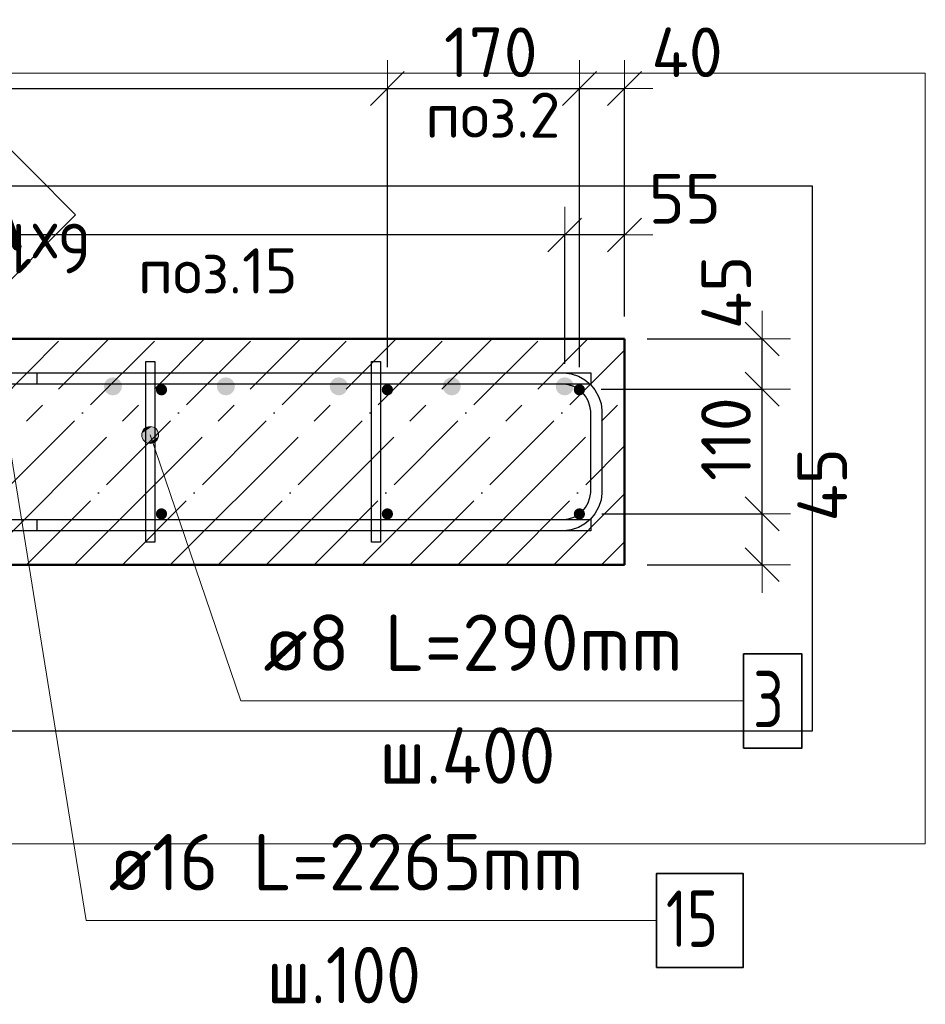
# Model space of a CAD drawing. Header units: millimetres. Extents: x -19950 to 69837, y -2757 to 40090.
# Tile 14 of 136: x -14804 to -14003, y 4904 to 5776. Entities that reach past the tile are written whole.
import ezdxf

# ---------------------------------------------------------------- set-up
doc = ezdxf.new("R2010")
doc.units = ezdxf.units.MM
doc.header["$PDMODE"] = 65
doc.linetypes.add('______11', pattern=[100, 80, -10, 0, -10])
doc.linetypes.add('______5', pattern=[220, 160, -20, 20, -20])
for name, color, linetype, lineweight in [('Standard', 7, 'Continuous', 25), ('Арм.стержн. Арматура края', 96, 'Continuous', 35), ('Арм.стержн. вертикальными 1', 22, 'Continuous', 35), ('Арм.стержн.горизонт. 1', 180, 'Continuous', 35), ('Размерная линия_ общее', 7, 'Continuous', 13)]:
    doc.layers.add(name, color=color, linetype=linetype, lineweight=lineweight)
doc.layers.add('Арм.стержн. вертикальными 2', color=7, linetype='Continuous', lineweight=35, true_color=0x006e00)
doc.layers.add('Арм.стержн.Стяжки', color=7, linetype='Continuous', lineweight=35, true_color=0x501e0f)
doc.styles.add('ISOCPEUR', font='ISOCPEUR')
doc.dimstyles.new('DIMSTYLE_10', dxfattribs={"dimtxt": 44, "dimasz": 50, "dimexe": 0, "dimexo": 0, "dimgap": 22, "dimtad": 0, "dimdec": 0, "dimrnd": 5, "dimzin": 12, "dimdsep": 46, "dimtxsty": 'ISOCPEUR', "dimblk1": 'ALL_ML_STRICH', "dimblk2": 'ALL_ML_STRICH', "dimsah": 1, "dimcen": 0, "dimclrd": 7, "dimclre": 256, "dimclrt": 7, "dimadec": 0, "dimazin": 0, "dimtfac": 1, "dimtdec": 0, "dimtix": 1, "dimtmove": 2, "dimatfit": 3, "dimfxl": 0, "dimtvp": 1.2, "dimtzin": 0, "dimlwd": 0, "dimlwe": -3, "dimarcsym": 0})
doc.dimstyles.new('DIMSTYLE_5', dxfattribs={"dimtxt": 44, "dimasz": 50, "dimexe": 0, "dimexo": 0, "dimgap": 22, "dimtad": 2, "dimdec": 0, "dimrnd": 5, "dimzin": 12, "dimdsep": 46, "dimtxsty": 'ISOCPEUR', "dimblk1": 'ALL_ML_STRICH', "dimblk2": 'ALL_ML_STRICH', "dimsah": 1, "dimcen": 0, "dimclrd": 7, "dimclre": 256, "dimclrt": 7, "dimadec": 0, "dimazin": 0, "dimtfac": 1, "dimtdec": 0, "dimtix": 1, "dimtmove": 2, "dimatfit": 3, "dimfxl": 0, "dimtvp": 1.2, "dimtzin": 0, "dimlwd": 0, "dimlwe": -3, "dimarcsym": 0})
doc.dimstyles.new('DIMSTYLE_7', dxfattribs={"dimtxt": 44, "dimasz": 50, "dimexe": 0, "dimexo": 0, "dimgap": 22, "dimtad": 2, "dimdec": 0, "dimrnd": 5, "dimzin": 12, "dimdsep": 46, "dimtxsty": 'ISOCPEUR', "dimblk1": 'ALL_ML_STRICH', "dimblk2": 'ALL_ML_STRICH', "dimsah": 1, "dimcen": 0, "dimclrd": 7, "dimclre": 256, "dimclrt": 7, "dimadec": 0, "dimazin": 0, "dimtfac": 1, "dimtdec": 0, "dimtix": 1, "dimtmove": 2, "dimatfit": 3, "dimfxl": 0, "dimtzin": 0, "dimlwd": 0, "dimlwe": -3, "dimarcsym": 0})

# ---------------------------------------------------------------- blocks, each defined once
blk = doc.blocks.new('ALL_ML_STRICH')
at = {"color": 0, "linetype": 'ByBlock', "lineweight": -2}
for p, q in [((0, -0.5), (0, 0.5)), ((-0.3, -0.3), (0.3, 0.3)), ((-1, 0), (0.5, 0))]:
    blk.add_line(p, q, dxfattribs=at)
blk = doc.blocks.new('*D103')
at = {"layer": 'DEFPOINTS', "color": 7, "linetype": 'Continuous', "lineweight": 13, "transparency": 33554687}
for p in [(-14268.91, 5585.19), (-14268.91, 5493.07), (-14321.91, 5451.07)]:
    blk.add_point(p, dxfattribs=at)
at = {"layer": 'Размерная линия_ общее', "color": 253, "linetype": 'Continuous', "lineweight": -2, "true_color": 0xa0a0a0, "transparency": 33554687}
for p, q in [((-14321.91, 5471.07), (-14321.91, 5585.19)), ((-14268.91, 5513.07), (-14268.91, 5585.19))]:
    blk.add_line(p, q, dxfattribs=at)
at = {"layer": 'Размерная линия_ общее', "color": 7, "linetype": 'Continuous', "lineweight": -2, "transparency": 33554687}
blk.add_line((-14268.91, 5585.19), (-14321.91, 5585.19), dxfattribs=at)
at = {"layer": 'Размерная линия_ общее', "color": 7, "linetype": 'Continuous', "lineweight": 13, "transparency": 33554687, "xscale": 50, "yscale": 50, "zscale": 50}
for p, rotation in [((-14321.91, 5585.19), 180), ((-14268.91, 5585.19), 360)]:
    blk.add_blockref('ALL_ML_STRICH', p, dxfattribs=dict(at, rotation=rotation))
at = {"layer": 'Размерная линия_ общее', "color": 7, "linetype": 'Continuous', "lineweight": 13, "transparency": 33554687, "insert": (-14215.63, 5617.19), "char_height": 44, "width": 88, "attachment_point": 5, "style": 'ISOCPEUR'}
blk.add_mtext('\\A1;{55}', dxfattribs=at)
blk = doc.blocks.new('*D104')
at = {"layer": 'DEFPOINTS', "color": 7, "linetype": 'Continuous', "lineweight": 13, "transparency": 33554687}
for p in [(-14321.91, 5585.19), (-14921.91, 5451.07), (-14321.91, 5451.07)]:
    blk.add_point(p, dxfattribs=at)
at = {"layer": 'Размерная линия_ общее', "color": 253, "linetype": 'Continuous', "lineweight": -2, "true_color": 0xa0a0a0, "transparency": 33554687}
for p, q in [((-14921.91, 5471.07), (-14921.91, 5585.19)), ((-14321.91, 5471.07), (-14321.91, 5585.19))]:
    blk.add_line(p, q, dxfattribs=at)
at = {"layer": 'Размерная линия_ общее', "color": 7, "linetype": 'Continuous', "lineweight": -2, "transparency": 33554687}
blk.add_line((-14321.91, 5585.19), (-14921.91, 5585.19), dxfattribs=at)
at = {"layer": 'Размерная линия_ общее', "color": 7, "linetype": 'Continuous', "lineweight": 13, "transparency": 33554687, "xscale": 50, "yscale": 50, "zscale": 50}
for p, rotation in [((-14921.91, 5585.19), 180), ((-14321.91, 5585.19), 360)]:
    blk.add_blockref('ALL_ML_STRICH', p, dxfattribs=dict(at, rotation=rotation))
at = {"layer": 'Размерная линия_ общее', "color": 7, "linetype": 'Continuous', "lineweight": 13, "transparency": 33554687, "insert": (-14741.91, 5551.19), "char_height": 44, "width": 2.2, "attachment_point": 1, "rotation": 180, "line_spacing_factor": 0.60241, "style": 'ISOCPEUR'}
blk.add_mtext('\\W0.91;6х100=600', dxfattribs=at)
blk = doc.blocks.new('*D109')
at = {"layer": 'DEFPOINTS', "color": 7, "linetype": 'Continuous', "lineweight": 13, "transparency": 33554687}
for p in [(-14308.91, 5338.07), (-14268.91, 5293.07), (-14147.13, 5293.07)]:
    blk.add_point(p, dxfattribs=at)
at = {"layer": 'Размерная линия_ общее', "color": 253, "linetype": 'Continuous', "lineweight": -2, "true_color": 0xa0a0a0, "transparency": 33554687}
for p, q in [((-14288.91, 5338.07), (-14147.13, 5338.07)), ((-14248.91, 5293.07), (-14147.13, 5293.07))]:
    blk.add_line(p, q, dxfattribs=at)
at = {"layer": 'Размерная линия_ общее', "color": 7, "linetype": 'Continuous', "lineweight": -2, "transparency": 33554687}
blk.add_line((-14147.13, 5293.07), (-14147.13, 5338.07), dxfattribs=at)
at = {"layer": 'Размерная линия_ общее', "color": 7, "linetype": 'Continuous', "lineweight": 13, "transparency": 33554687, "xscale": 50, "yscale": 50, "zscale": 50}
for p, rotation in [((-14147.13, 5338.07), 90), ((-14147.13, 5293.07), 270)]:
    blk.add_blockref('ALL_ML_STRICH', p, dxfattribs=dict(at, rotation=rotation))
at = {"layer": 'Размерная линия_ общее', "color": 7, "linetype": 'Continuous', "lineweight": 13, "transparency": 33554687, "insert": (-14093.9, 5363.85), "char_height": 44, "width": 88, "attachment_point": 5, "rotation": 90, "style": 'ISOCPEUR'}
blk.add_mtext('\\A1;{45}', dxfattribs=at)
blk = doc.blocks.new('*D110')
at = {"layer": 'DEFPOINTS', "color": 7, "linetype": 'Continuous', "lineweight": 13, "transparency": 33554687}
for p in [(-14309.66, 5448.58), (-14308.91, 5338.07), (-14147.13, 5338.07)]:
    blk.add_point(p, dxfattribs=at)
at = {"layer": 'Размерная линия_ общее', "color": 253, "linetype": 'Continuous', "lineweight": -2, "true_color": 0xa0a0a0, "transparency": 33554687}
for p, q in [((-14289.66, 5448.58), (-14147.13, 5448.58)), ((-14288.91, 5338.07), (-14147.13, 5338.07))]:
    blk.add_line(p, q, dxfattribs=at)
at = {"layer": 'Размерная линия_ общее', "color": 7, "linetype": 'Continuous', "lineweight": -2, "transparency": 33554687}
blk.add_line((-14147.13, 5338.07), (-14147.13, 5448.58), dxfattribs=at)
at = {"layer": 'Размерная линия_ общее', "color": 7, "linetype": 'Continuous', "lineweight": 13, "transparency": 33554687, "xscale": 50, "yscale": 50, "zscale": 50}
for p, rotation in [((-14147.13, 5448.58), 90), ((-14147.13, 5338.07), 270)]:
    blk.add_blockref('ALL_ML_STRICH', p, dxfattribs=dict(at, rotation=rotation))
at = {"layer": 'Размерная линия_ общее', "color": 7, "linetype": 'Continuous', "lineweight": 13, "transparency": 33554687, "insert": (-14179.13, 5404.33), "char_height": 44, "width": 132, "attachment_point": 5, "rotation": 90, "style": 'ISOCPEUR'}
blk.add_mtext('\\A1;{110}', dxfattribs=at)
blk = doc.blocks.new('*D111')
at = {"layer": 'DEFPOINTS', "color": 7, "linetype": 'Continuous', "lineweight": 13, "transparency": 33554687}
for p in [(-14268.91, 5493.07), (-14309.66, 5448.58), (-14147.13, 5448.58)]:
    blk.add_point(p, dxfattribs=at)
at = {"layer": 'Размерная линия_ общее', "color": 253, "linetype": 'Continuous', "lineweight": -2, "true_color": 0xa0a0a0, "transparency": 33554687}
for p, q in [((-14248.91, 5493.07), (-14147.13, 5493.07)), ((-14289.66, 5448.58), (-14147.13, 5448.58))]:
    blk.add_line(p, q, dxfattribs=at)
at = {"layer": 'Размерная линия_ общее', "color": 7, "linetype": 'Continuous', "lineweight": -2, "transparency": 33554687}
blk.add_line((-14147.13, 5448.58), (-14147.13, 5493.07), dxfattribs=at)
at = {"layer": 'Размерная линия_ общее', "color": 7, "linetype": 'Continuous', "lineweight": 13, "transparency": 33554687, "xscale": 50, "yscale": 50, "zscale": 50}
for p, rotation in [((-14147.13, 5493.07), 90), ((-14147.13, 5448.58), 270)]:
    blk.add_blockref('ALL_ML_STRICH', p, dxfattribs=dict(at, rotation=rotation))
at = {"layer": 'Размерная линия_ общее', "color": 7, "linetype": 'Continuous', "lineweight": 13, "transparency": 33554687, "insert": (-14178.88, 5534.29), "char_height": 44, "width": 88, "attachment_point": 5, "rotation": 90, "style": 'ISOCPEUR'}
blk.add_mtext('\\A1;{45}', dxfattribs=at)
blk = doc.blocks.new('*D507')
at = {"layer": 'DEFPOINTS', "color": 7, "linetype": 'Continuous', "lineweight": 13, "transparency": 33554687}
for p in [(-15678.91, 5715.01), (-15678.91, 5448.07), (-14478.91, 5448.07)]:
    blk.add_point(p, dxfattribs=at)
at = {"layer": 'Размерная линия_ общее', "color": 253, "linetype": 'Continuous', "lineweight": -2, "true_color": 0xa0a0a0, "transparency": 33554687}
for p, q in [((-15678.91, 5468.07), (-15678.91, 5715.01)), ((-14478.91, 5468.07), (-14478.91, 5715.01))]:
    blk.add_line(p, q, dxfattribs=at)
at = {"layer": 'Размерная линия_ общее', "color": 7, "linetype": 'Continuous', "lineweight": -2, "transparency": 33554687}
blk.add_line((-15678.91, 5715.01), (-14478.91, 5715.01), dxfattribs=at)
at = {"layer": 'Размерная линия_ общее', "color": 7, "linetype": 'Continuous', "lineweight": 13, "transparency": 33554687, "xscale": 50, "yscale": 50, "zscale": 50, "rotation": 180}
blk.add_blockref('ALL_ML_STRICH', (-15678.91, 5715.01), dxfattribs=at)
at = {"layer": 'Размерная линия_ общее', "color": 7, "linetype": 'Continuous', "lineweight": 13, "transparency": 33554687, "xscale": 50, "yscale": 50, "zscale": 50}
blk.add_blockref('ALL_ML_STRICH', (-14478.91, 5715.01), dxfattribs=at)
at = {"layer": 'Размерная линия_ общее', "color": 7, "linetype": 'Continuous', "lineweight": 13, "transparency": 33554687, "insert": (-15212.91, 5769.01), "char_height": 44, "width": 2.2, "attachment_point": 1, "line_spacing_factor": 0.60241, "style": 'ISOCPEUR'}
blk.add_mtext('\\W0.91;6х200=1200', dxfattribs=at)
blk = doc.blocks.new('*D508')
at = {"layer": 'DEFPOINTS', "color": 7, "linetype": 'Continuous', "lineweight": 13, "transparency": 33554687}
for p in [(-14478.91, 5715.01), (-14478.91, 5448.07), (-14308.91, 5448.07)]:
    blk.add_point(p, dxfattribs=at)
at = {"layer": 'Размерная линия_ общее', "color": 253, "linetype": 'Continuous', "lineweight": -2, "true_color": 0xa0a0a0, "transparency": 33554687}
for p, q in [((-14478.91, 5468.07), (-14478.91, 5715.01)), ((-14308.91, 5468.07), (-14308.91, 5715.01))]:
    blk.add_line(p, q, dxfattribs=at)
at = {"layer": 'Размерная линия_ общее', "color": 7, "linetype": 'Continuous', "lineweight": -2, "transparency": 33554687}
blk.add_line((-14478.91, 5715.01), (-14308.91, 5715.01), dxfattribs=at)
at = {"layer": 'Размерная линия_ общее', "color": 7, "linetype": 'Continuous', "lineweight": 13, "transparency": 33554687, "xscale": 50, "yscale": 50, "zscale": 50, "rotation": 180}
blk.add_blockref('ALL_ML_STRICH', (-14478.91, 5715.01), dxfattribs=at)
at = {"layer": 'Размерная линия_ общее', "color": 7, "linetype": 'Continuous', "lineweight": 13, "transparency": 33554687, "xscale": 50, "yscale": 50, "zscale": 50}
blk.add_blockref('ALL_ML_STRICH', (-14308.91, 5715.01), dxfattribs=at)
at = {"layer": 'Размерная линия_ общее', "color": 7, "linetype": 'Continuous', "lineweight": 13, "transparency": 33554687, "insert": (-14387.31, 5747.01), "char_height": 44, "width": 132, "attachment_point": 5, "style": 'ISOCPEUR'}
blk.add_mtext('\\A1;{170}', dxfattribs=at)
blk = doc.blocks.new('*D509')
at = {"layer": 'DEFPOINTS', "color": 7, "linetype": 'Continuous', "lineweight": 13, "transparency": 33554687}
for p in [(-14308.91, 5715.01), (-14268.91, 5493.07), (-14308.91, 5448.07)]:
    blk.add_point(p, dxfattribs=at)
at = {"layer": 'Размерная линия_ общее', "color": 253, "linetype": 'Continuous', "lineweight": -2, "true_color": 0xa0a0a0, "transparency": 33554687}
for p, q in [((-14308.91, 5468.07), (-14308.91, 5715.01)), ((-14268.91, 5513.07), (-14268.91, 5715.01))]:
    blk.add_line(p, q, dxfattribs=at)
at = {"layer": 'Размерная линия_ общее', "color": 7, "linetype": 'Continuous', "lineweight": -2, "transparency": 33554687}
blk.add_line((-14308.91, 5715.01), (-14268.91, 5715.01), dxfattribs=at)
at = {"layer": 'Размерная линия_ общее', "color": 7, "linetype": 'Continuous', "lineweight": 13, "transparency": 33554687, "xscale": 50, "yscale": 50, "zscale": 50, "rotation": 180}
blk.add_blockref('ALL_ML_STRICH', (-14308.91, 5715.01), dxfattribs=at)
at = {"layer": 'Размерная линия_ общее', "color": 7, "linetype": 'Continuous', "lineweight": 13, "transparency": 33554687, "xscale": 50, "yscale": 50, "zscale": 50}
blk.add_blockref('ALL_ML_STRICH', (-14268.91, 5715.01), dxfattribs=at)
at = {"layer": 'Размерная линия_ общее', "color": 7, "linetype": 'Continuous', "lineweight": 13, "transparency": 33554687, "insert": (-14213.56, 5747), "char_height": 44, "width": 88, "attachment_point": 5, "style": 'ISOCPEUR'}
blk.add_mtext('\\A1;{40}', dxfattribs=at)
blk = doc.blocks.new('СЛОЖНЫЙ_ОБЪЕКТ_4')
at = {"layer": 'Standard', "color": 7, "linetype": 'Continuous', "lineweight": 13, "transparency": 33554687}
blk.add_lwpolyline([(-14832.72, 5680.9), (-14754.94, 5603.12), (-14832.72, 5525.34), (-14910.5, 5603.12), (-14832.72, 5680.9)], close=True, dxfattribs=at)
at = {"layer": 'Standard', "color": 7, "linetype": 'Continuous', "lineweight": 13, "transparency": 33554687, "insert": (-14869.02, 5611.23), "char_height": 80, "width": 104.7273, "attachment_point": 4, "style": 'ISOCPEUR'}
blk.add_mtext('\\A1;{\\fISOCPEUR|i0|b0;\\H80.000000;\\W1.000000;\\C7;А}\\P', dxfattribs=at)

msp = doc.modelspace()

# ---------------------------------------------------------------- hatches: boundary and pattern name
at = {"layer": 'Арм.стержн. вертикальными 1', "linetype": 'Continuous', "lineweight": 50, "transparency": 33554687}
for points in [[(-14673.91, 5448.07), (-14674.29, 5449.98), (-14675.38, 5451.6), (-14677, 5452.69), (-14678.91, 5453.07), (-14680.83, 5452.69), (-14682.45, 5451.6), (-14683.53, 5449.98), (-14683.91, 5448.07), (-14683.53, 5446.16), (-14682.45, 5444.53), (-14680.83, 5443.45), (-14678.91, 5443.07), (-14677, 5443.45), (-14675.38, 5444.53), (-14674.29, 5446.16)], [(-14473.91, 5448.07), (-14474.29, 5449.98), (-14475.38, 5451.6), (-14477, 5452.69), (-14478.91, 5453.07), (-14480.83, 5452.69), (-14482.45, 5451.6), (-14483.53, 5449.98), (-14483.91, 5448.07), (-14483.53, 5446.16), (-14482.45, 5444.53), (-14480.83, 5443.45), (-14478.91, 5443.07), (-14477, 5443.45), (-14475.38, 5444.53), (-14474.29, 5446.16)], [(-14303.91, 5448.07), (-14304.29, 5449.98), (-14305.38, 5451.6), (-14307, 5452.69), (-14308.91, 5453.07), (-14310.83, 5452.69), (-14312.45, 5451.6), (-14313.53, 5449.98), (-14313.91, 5448.07), (-14313.53, 5446.16), (-14312.45, 5444.53), (-14310.83, 5443.45), (-14308.91, 5443.07), (-14307, 5443.45), (-14305.38, 5444.53), (-14304.29, 5446.16)], [(-14673.91, 5338.07), (-14674.29, 5339.98), (-14675.38, 5341.6), (-14677, 5342.69), (-14678.91, 5343.07), (-14680.83, 5342.69), (-14682.45, 5341.6), (-14683.53, 5339.98), (-14683.91, 5338.07), (-14683.53, 5336.16), (-14682.45, 5334.53), (-14680.83, 5333.45), (-14678.91, 5333.07), (-14677, 5333.45), (-14675.38, 5334.53), (-14674.29, 5336.16)], [(-14473.91, 5338.07), (-14474.29, 5339.98), (-14475.38, 5341.6), (-14477, 5342.69), (-14478.91, 5343.07), (-14480.83, 5342.69), (-14482.45, 5341.6), (-14483.53, 5339.98), (-14483.91, 5338.07), (-14483.53, 5336.16), (-14482.45, 5334.53), (-14480.83, 5333.45), (-14478.91, 5333.07), (-14477, 5333.45), (-14475.38, 5334.53), (-14474.29, 5336.16)], [(-14303.91, 5338.07), (-14304.29, 5339.98), (-14305.38, 5341.6), (-14307, 5342.69), (-14308.91, 5343.07), (-14310.83, 5342.69), (-14312.45, 5341.6), (-14313.53, 5339.98), (-14313.91, 5338.07), (-14313.53, 5336.16), (-14312.45, 5334.53), (-14310.83, 5333.45), (-14308.91, 5333.07), (-14307, 5333.45), (-14305.38, 5334.53), (-14304.29, 5336.16)]]:
    msp.add_hatch(color=4, dxfattribs=at).paths.add_polyline_path(points)
at = {"layer": 'Арм.стержн. вертикальными 2', "linetype": 'Continuous', "lineweight": 50, "transparency": 33554687}
for points in [[(-14713.91, 5451.07), (-14714.52, 5454.13), (-14716.26, 5456.73), (-14718.85, 5458.46), (-14721.91, 5459.07), (-14724.98, 5458.46), (-14727.57, 5456.73), (-14729.3, 5454.13), (-14729.91, 5451.07), (-14729.3, 5448.01), (-14727.57, 5445.41), (-14724.98, 5443.68), (-14721.91, 5443.07), (-14718.85, 5443.68), (-14716.26, 5445.41), (-14714.52, 5448.01)], [(-14613.91, 5451.07), (-14614.52, 5454.13), (-14616.26, 5456.73), (-14618.85, 5458.46), (-14621.91, 5459.07), (-14624.98, 5458.46), (-14627.57, 5456.73), (-14629.3, 5454.13), (-14629.91, 5451.07), (-14629.3, 5448.01), (-14627.57, 5445.41), (-14624.98, 5443.68), (-14621.91, 5443.07), (-14618.85, 5443.68), (-14616.26, 5445.41), (-14614.52, 5448.01)], [(-14513.91, 5451.07), (-14514.52, 5454.13), (-14516.26, 5456.73), (-14518.85, 5458.46), (-14521.91, 5459.07), (-14524.98, 5458.46), (-14527.57, 5456.73), (-14529.3, 5454.13), (-14529.91, 5451.07), (-14529.3, 5448.01), (-14527.57, 5445.41), (-14524.98, 5443.68), (-14521.91, 5443.07), (-14518.85, 5443.68), (-14516.26, 5445.41), (-14514.52, 5448.01)], [(-14413.91, 5451.07), (-14414.52, 5454.13), (-14416.26, 5456.73), (-14418.85, 5458.46), (-14421.91, 5459.07), (-14424.98, 5458.46), (-14427.57, 5456.73), (-14429.3, 5454.13), (-14429.91, 5451.07), (-14429.3, 5448.01), (-14427.57, 5445.41), (-14424.98, 5443.68), (-14421.91, 5443.07), (-14418.85, 5443.68), (-14416.26, 5445.41), (-14414.52, 5448.01)], [(-14313.91, 5451.07), (-14314.52, 5454.13), (-14316.26, 5456.73), (-14318.85, 5458.46), (-14321.91, 5459.07), (-14324.98, 5458.46), (-14327.57, 5456.73), (-14329.3, 5454.13), (-14329.91, 5451.07), (-14329.3, 5448.01), (-14327.57, 5445.41), (-14324.98, 5443.68), (-14321.91, 5443.07), (-14318.85, 5443.68), (-14316.26, 5445.41), (-14314.52, 5448.01)]]:
    msp.add_hatch(color=7, dxfattribs=at).paths.add_polyline_path(points)
at = {"layer": 'Арм.стержн.Стяжки', "linetype": 'Continuous', "lineweight": 13, "transparency": 33554687}
for points in [[(-14696.23, 5409.47), (-14684.02, 5413.63), (-14687.45, 5415.32)], [(-14696.23, 5409.47), (-14687.45, 5415.32), (-14694.54, 5412.9)], [(-14696.01, 5405.58), (-14684.02, 5413.63), (-14696.23, 5409.47)], [(-14696.01, 5405.58), (-14681.81, 5410.42), (-14684.02, 5413.63)], [(-14693.81, 5402.37), (-14681.81, 5410.42), (-14696.01, 5405.58)], [(-14694.54, 5412.9), (-14687.45, 5415.32), (-14691.33, 5415.1)], [(-14693.81, 5402.37), (-14681.6, 5406.53), (-14681.81, 5410.42)], [(-14690.38, 5400.69), (-14681.6, 5406.53), (-14693.81, 5402.37)], [(-14690.38, 5400.69), (-14683.28, 5403.1), (-14681.6, 5406.53)], [(-14683.28, 5403.1), (-14690.38, 5400.69), (-14686.49, 5400.9)]]:
    msp.add_hatch(color=7, dxfattribs=at).paths.add_polyline_path(points)

# ---------------------------------------------------------------- linework, layer by layer
at = {"layer": 'Standard', "color": 52, "linetype": 'Continuous', "lineweight": -3, "transparency": 33554687}
for p, q in [((-14102.67, 5628.39), (-15956.84, 5628.39)), ((-14102.67, 5628.39), (-15956.84, 5628.39)), ((-14102.67, 5145.8), (-14102.67, 5628.39)), ((-14102.67, 5145.8), (-14102.67, 5628.39)), ((-15956.84, 5145.8), (-14102.67, 5145.8)), ((-15956.84, 5145.8), (-14102.67, 5145.8))]:
    msp.add_line(p, q, dxfattribs=at)
at = {"layer": 'Standard', "color": 7, "linetype": 'Continuous', "lineweight": 50, "transparency": 33554687}
for p, q in [((-14268.91, 5493.07), (-15718.91, 5493.07)), ((-14268.91, 5293.07), (-14268.91, 5493.07)), ((-15718.91, 5293.07), (-14268.91, 5293.07))]:
    msp.add_line(p, q, dxfattribs=at)
at = {"layer": 'Standard', "color": 7, "linetype": '______11', "lineweight": -3, "transparency": 33554687}
for p, q in [((-14968.07, 5293.07), (-14768.07, 5493.07)), ((-14883.22, 5293.07), (-14683.22, 5493.07)), ((-14798.37, 5293.07), (-14598.37, 5493.07)), ((-14713.51, 5293.07), (-14513.51, 5493.07)), ((-14628.66, 5293.07), (-14428.66, 5493.07)), ((-14543.81, 5293.07), (-14343.81, 5493.07)), ((-14458.96, 5293.07), (-14268.91, 5483.11)), ((-14374.1, 5293.07), (-14268.91, 5398.26)), ((-14289.25, 5293.07), (-14268.91, 5313.4))]:
    msp.add_line(p, q, dxfattribs=at)
at = {"layer": 'Standard', "color": 7, "linetype": '______5', "lineweight": -3, "transparency": 33554687}
for p, q in [((-14925.65, 5293.07), (-14725.65, 5493.07)), ((-14840.79, 5293.07), (-14640.79, 5493.07)), ((-14755.94, 5293.07), (-14555.94, 5493.07)), ((-14671.09, 5293.07), (-14471.09, 5493.07)), ((-14586.23, 5293.07), (-14386.23, 5493.07)), ((-14501.38, 5293.07), (-14301.38, 5493.07)), ((-14416.53, 5293.07), (-14268.91, 5440.68)), ((-14331.68, 5293.07), (-14268.91, 5355.83))]:
    msp.add_line(p, q, dxfattribs=at)
at = {"layer": 'Standard', "color": 7, "linetype": 'Continuous', "lineweight": 13, "transparency": 33554687}
msp.add_lwpolyline([(-16056.84, 5045.8), (-14002.67, 5045.8), (-14002.67, 5728.39), (-16056.84, 5728.39), (-16056.84, 5045.8)], dxfattribs=at)
at = {"layer": 'Арм.стержн. Арматура края', "color": 4, "linetype": 'Continuous', "lineweight": 25, "transparency": 33554687}
msp.add_lwpolyline([(-14788.91, 5333.07), (-14322.95, 5333.07), (-14318.43, 5333.7), (-14313.86, 5335.21), (-14309.66, 5337.55), (-14306.25, 5340.41), (-14303.4, 5343.82), (-14301.05, 5348.01), (-14299.54, 5352.59), (-14298.91, 5357.11), (-14298.91, 5429.03), (-14299.54, 5433.55), (-14301.05, 5438.13), (-14303.4, 5442.32), (-14306.25, 5445.73), (-14309.66, 5448.58), (-14313.86, 5450.93), (-14318.43, 5452.44), (-14322.95, 5453.07), (-14788.91, 5453.07), (-14788.91, 5463.07), (-14322.26, 5463.07), (-14316.16, 5462.22), (-14309.81, 5460.13), (-14303.96, 5456.85), (-14299.15, 5452.83), (-14295.13, 5448.02), (-14291.86, 5442.17), (-14289.76, 5435.82), (-14288.91, 5429.72), (-14288.91, 5356.41), (-14289.76, 5350.31), (-14291.86, 5343.96), (-14295.13, 5338.12), (-14299.15, 5333.31), (-14303.96, 5329.28), (-14309.81, 5326.01), (-14316.16, 5323.92), (-14322.26, 5323.07), (-14788.91, 5323.07), (-14788.91, 5333.07)], dxfattribs=at)
msp.add_lwpolyline([(-14788.91, 5333.07), (-14322.95, 5333.07), (-14318.43, 5333.7), (-14313.86, 5335.21), (-14309.66, 5337.55), (-14306.25, 5340.41), (-14303.4, 5343.82), (-14301.05, 5348.01), (-14299.54, 5352.59), (-14298.91, 5357.11), (-14298.91, 5429.03), (-14299.54, 5433.55), (-14301.05, 5438.13), (-14303.4, 5442.32), (-14306.25, 5445.73), (-14309.66, 5448.58), (-14313.86, 5450.93), (-14318.43, 5452.44), (-14322.95, 5453.07), (-14788.91, 5453.07), (-14788.91, 5463.07), (-14322.26, 5463.07), (-14316.16, 5462.22), (-14309.81, 5460.13), (-14303.96, 5456.85), (-14299.15, 5452.83), (-14295.13, 5448.02), (-14291.86, 5442.17), (-14289.76, 5435.82), (-14288.91, 5429.72), (-14288.91, 5356.41), (-14289.76, 5350.31), (-14291.86, 5343.96), (-14295.13, 5338.12), (-14299.15, 5333.31), (-14303.96, 5329.28), (-14309.81, 5326.01), (-14316.16, 5323.92), (-14322.26, 5323.07), (-14788.91, 5323.07), (-14788.91, 5333.07)], dxfattribs=at)
msp.add_lwpolyline([(-14788.91, 5333.07), (-14322.95, 5333.07), (-14318.43, 5333.7), (-14313.86, 5335.21), (-14309.66, 5337.55), (-14306.25, 5340.41), (-14303.4, 5343.82), (-14301.05, 5348.01), (-14299.54, 5352.59), (-14298.91, 5357.11), (-14298.91, 5429.03), (-14299.54, 5433.55), (-14301.05, 5438.13), (-14303.4, 5442.32), (-14306.25, 5445.73), (-14309.66, 5448.58), (-14313.86, 5450.93), (-14318.43, 5452.44), (-14322.95, 5453.07), (-14788.91, 5453.07), (-14788.91, 5463.07), (-14322.26, 5463.07), (-14316.16, 5462.22), (-14309.81, 5460.13), (-14303.96, 5456.85), (-14299.15, 5452.83), (-14295.13, 5448.02), (-14291.86, 5442.17), (-14289.76, 5435.82), (-14288.91, 5429.72), (-14288.91, 5356.41), (-14289.76, 5350.31), (-14291.86, 5343.96), (-14295.13, 5338.12), (-14299.15, 5333.31), (-14303.96, 5329.28), (-14309.81, 5326.01), (-14316.16, 5323.92), (-14322.26, 5323.07), (-14788.91, 5323.07), (-14788.91, 5333.07)], dxfattribs=at)
msp.add_lwpolyline([(-14788.91, 5333.07), (-14322.95, 5333.07), (-14318.43, 5333.7), (-14313.86, 5335.21), (-14309.66, 5337.55), (-14306.25, 5340.41), (-14303.4, 5343.82), (-14301.05, 5348.01), (-14299.54, 5352.59), (-14298.91, 5357.11), (-14298.91, 5429.03), (-14299.54, 5433.55), (-14301.05, 5438.13), (-14303.4, 5442.32), (-14306.25, 5445.73), (-14309.66, 5448.58), (-14313.86, 5450.93), (-14318.43, 5452.44), (-14322.95, 5453.07), (-14788.91, 5453.07), (-14788.91, 5463.07), (-14322.26, 5463.07), (-14316.16, 5462.22), (-14309.81, 5460.13), (-14303.96, 5456.85), (-14299.15, 5452.83), (-14295.13, 5448.02), (-14291.86, 5442.17), (-14289.76, 5435.82), (-14288.91, 5429.72), (-14288.91, 5356.41), (-14289.76, 5350.31), (-14291.86, 5343.96), (-14295.13, 5338.12), (-14299.15, 5333.31), (-14303.96, 5329.28), (-14309.81, 5326.01), (-14316.16, 5323.92), (-14322.26, 5323.07), (-14788.91, 5323.07), (-14788.91, 5333.07)], dxfattribs=at)
at = {"layer": 'Арм.стержн. вертикальными 2', "color": 7, "linetype": 'Continuous', "lineweight": 13, "transparency": 33554687}
for q in [(-14821.91, 5451.07), (-14240.64, 4977.88)]:
    msp.add_line((-14745.64, 4977.88), q, dxfattribs=at)
at = {"layer": 'Арм.стержн. вертикальными 2', "color": 7, "linetype": 'Continuous', "lineweight": 35, "transparency": 33554687}
msp.add_lwpolyline([(-14240.64, 4936.22), (-14163.97, 4936.22), (-14163.97, 5019.55), (-14240.64, 5019.55), (-14240.64, 4936.22)], dxfattribs=at)
at = {"layer": 'Арм.стержн.горизонт. 1', "color": 52, "linetype": 'Continuous', "lineweight": 50, "transparency": 33554687}
for p, q in [((-14268.91, 5493.07), (-14268.91, 5493.07)), ((-14268.91, 5293.07), (-14268.91, 5293.07))]:
    msp.add_line(p, q, dxfattribs=at)
at = {"layer": 'Арм.стержн.горизонт. 1', "color": 4, "linetype": 'Continuous', "lineweight": 25, "transparency": 33554687}
for points in [[(-14298.91, 5453.07), (-15688.91, 5453.07), (-15688.91, 5463.07), (-14298.91, 5463.07), (-14298.91, 5453.07)], [(-14298.91, 5453.07), (-15688.91, 5453.07), (-15688.91, 5463.07), (-14298.91, 5463.07), (-14298.91, 5453.07)], [(-14298.91, 5453.07), (-15688.91, 5453.07), (-15688.91, 5463.07), (-14298.91, 5463.07), (-14298.91, 5453.07)], [(-14298.91, 5453.07), (-15688.91, 5453.07), (-15688.91, 5463.07), (-14298.91, 5463.07), (-14298.91, 5453.07)], [(-14298.91, 5453.07), (-15688.91, 5453.07), (-15688.91, 5463.07), (-14298.91, 5463.07), (-14298.91, 5453.07)], [(-14298.91, 5323.07), (-15688.91, 5323.07), (-15688.91, 5333.07), (-14298.91, 5333.07), (-14298.91, 5323.07)], [(-14298.91, 5323.07), (-15688.91, 5323.07), (-15688.91, 5333.07), (-14298.91, 5333.07), (-14298.91, 5323.07)], [(-14298.91, 5323.07), (-15688.91, 5323.07), (-15688.91, 5333.07), (-14298.91, 5333.07), (-14298.91, 5323.07)], [(-14298.91, 5323.07), (-15688.91, 5323.07), (-15688.91, 5333.07), (-14298.91, 5333.07), (-14298.91, 5323.07)], [(-14298.91, 5323.07), (-15688.91, 5323.07), (-15688.91, 5333.07), (-14298.91, 5333.07), (-14298.91, 5323.07)]]:
    msp.add_lwpolyline(points, dxfattribs=at)
at = {"layer": 'Арм.стержн.Стяжки', "color": 7, "linetype": 'Continuous', "lineweight": 13, "transparency": 33554687}
for p, q in [((-14691.33, 5415.1), (-14691.33, 5415.1)), ((-14608.6, 5172.36), (-14688.91, 5408)), ((-14681.81, 5410.42), (-14681.81, 5410.42)), ((-14696.01, 5405.58), (-14696.01, 5405.58)), ((-14686.49, 5400.9), (-14686.49, 5400.9)), ((-14608.6, 5172.36), (-14163.6, 5172.36))]:
    msp.add_line(p, q, dxfattribs=at)
at = {"layer": 'Арм.стержн.Стяжки', "color": 40, "linetype": 'Continuous', "lineweight": 25, "transparency": 33554687}
for points in [[(-14684.91, 5473.07), (-14684.91, 5313.07), (-14692.91, 5313.07), (-14692.91, 5473.07), (-14684.91, 5473.07)], [(-14684.91, 5473.07), (-14684.91, 5313.07), (-14692.91, 5313.07), (-14692.91, 5473.07), (-14684.91, 5473.07)], [(-14484.91, 5473.07), (-14484.91, 5313.07), (-14492.91, 5313.07), (-14492.91, 5473.07), (-14484.91, 5473.07)]]:
    msp.add_lwpolyline(points, dxfattribs=at)
at = {"layer": 'Арм.стержн.Стяжки', "color": 7, "linetype": 'Continuous', "lineweight": 35, "transparency": 33554687}
msp.add_lwpolyline([(-14163.6, 5130.69), (-14111.93, 5130.69), (-14111.93, 5214.03), (-14163.6, 5214.03), (-14163.6, 5130.69)], dxfattribs=at)
at = {"layer": 'Арм.стержн.Стяжки', "color": 7, "linetype": 'Continuous', "lineweight": 13, "transparency": 33554687}
msp.add_circle((-14688.91, 5408), 7.5, dxfattribs=at)

# ---------------------------------------------------------------- block references
at = {"layer": 'Standard', "color": 7, "linetype": 'Continuous', "lineweight": 13, "transparency": 33554687}
msp.add_blockref('СЛОЖНЫЙ_ОБЪЕКТ_4', (0, 0), dxfattribs=at)

# ---------------------------------------------------------------- texts
at = {"layer": 'Standard', "color": 7, "linetype": 'Continuous', "lineweight": 13, "transparency": 33554687, "char_height": 40, "attachment_point": 7, "style": 'ISOCPEUR'}
for s, insert, width in [('\\A1;{\\fISOCPEUR|i0|b0;\\H40.000000;\\W1.000000;\\C7;поз.2}\\P', (-14445.26, 5671.31), 140.7692), ('\\A1;{\\fISOCPEUR|i0|b0;\\H40.000000;\\W1.000000;\\C7;поз.15}\\P', (-14699.67, 5533.34), 159.9747)]:
    msp.add_mtext(s, dxfattribs=dict(at, insert=insert, width=width))
at = {"layer": 'Арм.стержн. вертикальными 2', "color": 7, "linetype": 'Continuous', "lineweight": 25, "transparency": 33554687, "char_height": 50, "attachment_point": 7, "style": 'ISOCPEUR'}
for s, insert, width in [('\\W0.96;ø16 L=2265mm ', (-14725.64, 5004.55), 488.7544), ('\\W0.75;15', (-14232.31, 4954.55), 78.7135), ('\\W0.90;ш.100 ', (-14585.64, 4904.55), 207.4778)]:
    msp.add_mtext(s, dxfattribs=dict(at, insert=insert, width=width))
at = {"layer": 'Арм.стержн.Стяжки', "color": 7, "linetype": 'Continuous', "lineweight": 25, "transparency": 33554687, "char_height": 50, "attachment_point": 7, "style": 'ISOCPEUR'}
for s, insert, width in [('\\W0.98;ø8 L=290mm ', (-14588.6, 5199.03), 429.2107), ('\\W0.78;3', (-14155.27, 5149.03), 54.4011), ('\\W0.95;ш.400 ', (-14486.1, 5099.03), 223.7057)]:
    msp.add_mtext(s, dxfattribs=dict(at, insert=insert, width=width))

# ---------------------------------------------------------------- dimensions: what is measured, and where the dimension line sits
at = {"layer": 'Размерная линия_ общее', "color": 7, "linetype": 'Continuous', "lineweight": 13, "transparency": 33554687}
for base, p1, p2, dimstyle, picture, middle in [((-14308.91, 5715.01), (-14478.91, 5468.07), (-14308.91, 5468.07), 'DIMSTYLE_7', '*D508', (-14387.31, 5747.01)), ((-14268.91, 5715.01), (-14308.91, 5468.07), (-14268.91, 5513.07), 'DIMSTYLE_5', '*D509', (-14213.56, 5747))]:
    dim = msp.add_linear_dim(base=base, p1=p1, p2=p2, dimstyle=dimstyle, override={"dimpost": '<>', "dimclrd": 7, "dimclre": 253, "dimclrt": 7, "dimlwd": 0, "dimlwe": 65533}, dxfattribs=at)
    dim.commit()
    dim.dimension.update_dxf_attribs({"geometry": picture, "text_midpoint": middle, "dimtype": 160})
dim = msp.add_linear_dim(base=(-14478.91, 5715.01), p1=(-15678.91, 5468.07), p2=(-14478.91, 5468.07), text='\\W0.91;6х200=1200', dimstyle='DIMSTYLE_7', override={"dimpost": '<>', "dimclrd": 7, "dimclre": 253, "dimclrt": 7, "dimlwd": 0, "dimlwe": 65533}, dxfattribs=at)
dim.commit()
dim.dimension.update_dxf_attribs({"geometry": '*D507', "text_midpoint": (-15078.91, 5737.01), "dimtype": 160})
for base, p1, p2, angle, dimstyle, picture, middle in [((-14321.91, 5585.19), (-14268.91, 5513.07), (-14321.91, 5471.07), 180, 'DIMSTYLE_5', '*D103', (-14215.63, 5617.19)), ((-14147.13, 5493.07), (-14289.66, 5448.58), (-14248.91, 5493.07), 90, 'DIMSTYLE_5', '*D111', (-14178.88, 5534.29)), ((-14147.13, 5448.58), (-14288.91, 5338.07), (-14289.66, 5448.58), 90, 'DIMSTYLE_5', '*D110', (-14179.13, 5404.33)), ((-14147.13, 5338.07), (-14248.91, 5293.07), (-14288.91, 5338.07), 90, 'DIMSTYLE_10', '*D109', (-14093.9, 5363.85))]:
    dim = msp.add_linear_dim(base=base, p1=p1, p2=p2, angle=angle, dimstyle=dimstyle, override={"dimpost": '<>', "dimclrd": 7, "dimclre": 253, "dimclrt": 7, "dimlwd": 0, "dimlwe": 65533}, dxfattribs=at)
    dim.commit()
    dim.dimension.update_dxf_attribs({"geometry": picture, "text_midpoint": middle, "dimtype": 160})
dim = msp.add_linear_dim(base=(-14921.91, 5585.19), p1=(-14321.91, 5471.07), p2=(-14921.91, 5471.07), angle=180, text='\\W0.91;6х100=600', dimstyle='DIMSTYLE_7', override={"dimpost": '<>', "dimclrd": 7, "dimclre": 253, "dimclrt": 7, "dimlwd": 0, "dimlwe": 65533}, dxfattribs=at)
dim.commit()
dim.dimension.update_dxf_attribs({"geometry": '*D104', "text_midpoint": (-14621.91, 5607.19), "dimtype": 160})

doc.saveas('drawing.dxf')
